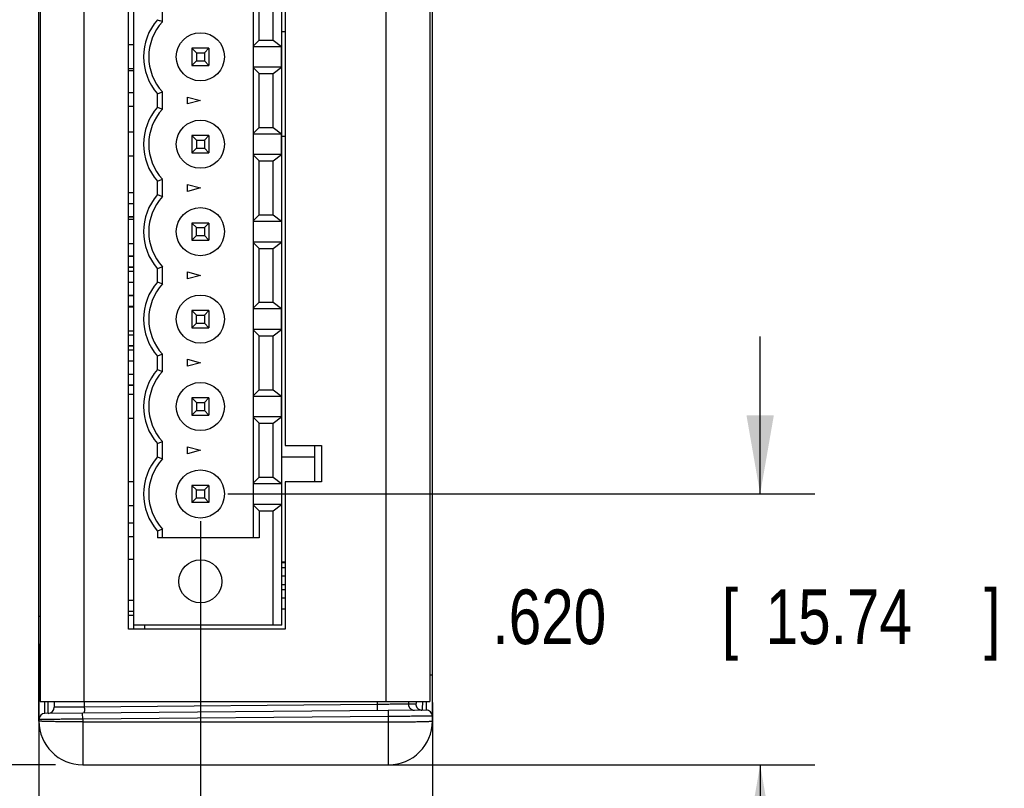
# Model space of a CAD drawing. Header units: inches. Extents: x 0.2 to 16.8, y 0.1 to 10.8.
# Tile 12 of 25: x 8.9 to 11.2, y 2.1 to 3.9. Entities that reach past the tile are written whole.
import ezdxf

# ---------------------------------------------------------------- set-up
doc = ezdxf.new("R2010")
doc.units = ezdxf.units.IN
doc.header["$LTSCALE"] = 0.935
doc.header["$MEASUREMENT"] = 0
doc.layers.get('0').update_dxf_attribs({"linetype": 'CONTINUOUS'})
doc.layers.add('DIMENSIONS', color=7, linetype='CONTINUOUS')
doc.styles.get("Standard").update_dxf_attribs({"font": 'txt', "width": 0.8})
doc.dimstyles.new('DIMSTYLE_1', dxfattribs={"dimtxt": 0.125, "dimasz": 0.18, "dimexe": 0.18, "dimexo": 0.0625, "dimgap": 0.09, "dimtad": 0, "dimtih": 1, "dimtoh": 1, "dimdec": 3, "dimzin": 4, "dimdsep": 46, "dimtxsty": 'STANDARD', "dimblk": '_FILLED', "dimblk1": '_FILLED', "dimblk2": '_FILLED', "dimcen": 0.09, "dimadec": 0, "dimazin": 0, "dimtp": 0.01, "dimtm": 0.01, "dimtfac": 1, "dimtdec": 3, "dimtofl": 0, "dimtmove": 0, "dimatfit": 3, "dimldrblk": '_FILLED', "dimfxl": 1, "dimtolj": 1, "dimtzin": 4, "dimarcsym": 0})

# ---------------------------------------------------------------- blocks, each defined once
blk = doc.blocks.new('_FILLED')
at = {"color": 0, "linetype": 'BYBLOCK'}
blk.add_solid([(0, 0), (-1, 0.174), (-1, -0.174)], dxfattribs=at)
blk = doc.blocks.new('*D1')
at = {"layer": 'DIMENSIONS', "color": 2, "linetype": 'CONTINUOUS'}
for p, q in [((8.9946, 5.6296), (8.0821, 5.6296)), ((8.2071, 5.6296), (8.2071, 4.0927)), ((8.2071, 2.1606), (8.2071, 3.8427)), ((8.9946, 2.1606), (8.0821, 2.1606))]:
    blk.add_line(p, q, dxfattribs=at)
at = {"layer": 'DIMENSIONS', "color": 2, "linetype": 'CONTINUOUS', "xscale": 0.18, "yscale": 0.18, "zscale": 0.18}
for p, rotation in [((8.2071, 5.6296), 90), ((8.2071, 2.1606), 270)]:
    blk.add_blockref('_FILLED', p, dxfattribs=dict(at, rotation=rotation))
at = {"layer": 'DIMENSIONS', "color": 2, "linetype": 'CONTINUOUS', "width": 0.8}
for s, p in [('3.469', (7.5446, 3.9052)), ('[', (8.1696, 3.9052)), (']', (8.7696, 3.9052)), ('88.11', (8.2696, 3.9052))]:
    blk.add_text(s, height=0.125, dxfattribs=at).set_placement(p)
blk = doc.blocks.new('*D2')
at = {"layer": 'DIMENSIONS', "color": 2, "linetype": 'CONTINUOUS'}
for p, q in [((10.6071, 2.7801), (10.6071, 3.1401)), ((9.3889, 2.7801), (10.7321, 2.7801)), ((9.1196, 2.1606), (10.7321, 2.1606)), ((10.6071, 2.1606), (10.6071, 1.8006))]:
    blk.add_line(p, q, dxfattribs=at)
at = {"layer": 'DIMENSIONS', "color": 2, "linetype": 'CONTINUOUS', "xscale": 0.18, "yscale": 0.18, "zscale": 0.18}
for p, rotation in [((10.6071, 2.7801), 270), ((10.6071, 2.1606), 90)]:
    blk.add_blockref('_FILLED', p, dxfattribs=dict(at, rotation=rotation))
at = {"layer": 'DIMENSIONS', "color": 2, "linetype": 'CONTINUOUS', "width": 0.8}
for s, p in [('[', (10.5196, 2.4366)), (']', (11.1196, 2.4366)), ('.620', (9.9946, 2.4366)), ('15.74', (10.6196, 2.4366))]:
    blk.add_text(s, height=0.125, dxfattribs=at).set_placement(p)
blk = doc.blocks.new('*D3')
at = {"layer": 'DIMENSIONS', "color": 2, "linetype": 'CONTINUOUS'}
for p, q in [((8.9571, 2.3371), (8.9571, 0.5356)), ((9.8571, 2.3034), (9.8571, 0.5356)), ((8.9571, 0.6606), (8.1036, 0.6606)), ((9.8571, 0.6606), (10.2171, 0.6606))]:
    blk.add_line(p, q, dxfattribs=at)
at = {"layer": 'DIMENSIONS', "color": 2, "linetype": 'CONTINUOUS', "xscale": 0.18, "yscale": 0.18, "zscale": 0.18}
blk.add_blockref('_FILLED', (8.9571, 0.6606), dxfattribs=at)
at = {"layer": 'DIMENSIONS', "color": 2, "linetype": 'CONTINUOUS', "xscale": 0.18, "yscale": 0.18, "zscale": 0.18, "rotation": 180}
blk.add_blockref('_FILLED', (9.8571, 0.6606), dxfattribs=at)
at = {"layer": 'DIMENSIONS', "color": 2, "linetype": 'CONTINUOUS', "width": 0.8}
for s, p in [('.900', (6.8161, 0.5981)), ('[', (7.3411, 0.5981)), ('22.86', (7.4411, 0.5981)), (']', (7.9411, 0.5981))]:
    blk.add_text(s, height=0.125, dxfattribs=at).set_placement(p)
blk = doc.blocks.new('*D4')
at = {"layer": 'DIMENSIONS', "color": 2, "linetype": 'CONTINUOUS'}
for p, q in [((9.3264, 2.7176), (9.3264, 1.2856)), ((8.9571, 2.4371), (8.9571, 1.2856)), ((8.9571, 1.4106), (7.9457, 1.4106)), ((9.3264, 1.4106), (9.6864, 1.4106))]:
    blk.add_line(p, q, dxfattribs=at)
at = {"layer": 'DIMENSIONS', "color": 2, "linetype": 'CONTINUOUS', "xscale": 0.18, "yscale": 0.18, "zscale": 0.18}
blk.add_blockref('_FILLED', (8.9571, 1.4106), dxfattribs=at)
at = {"layer": 'DIMENSIONS', "color": 2, "linetype": 'CONTINUOUS', "xscale": 0.18, "yscale": 0.18, "zscale": 0.18, "rotation": 180}
blk.add_blockref('_FILLED', (9.3264, 1.4106), dxfattribs=at)
at = {"layer": 'DIMENSIONS', "color": 2, "linetype": 'CONTINUOUS', "width": 0.8}
for s, p in [('.369', (6.7582, 1.3481)), ('[', (7.2832, 1.3481)), ('9.38', (7.3832, 1.3481)), (']', (7.7832, 1.3481))]:
    blk.add_text(s, height=0.125, dxfattribs=at).set_placement(p)

msp = doc.modelspace()

# ---------------------------------------------------------------- linework, layer by layer
at = {"color": 7, "linetype": 'CONTINUOUS'}
for p, q in [((8.9571, 2.2606), (8.9571, 5.5296)), ((9.8571, 2.2606), (9.8571, 5.5296)), ((8.9596, 5.4846), (8.9596, 2.3056)), ((9.0596, 5.4846), (9.0596, 2.3056)), ((9.751, 5.4846), (9.751, 2.3056)), ((9.851, 5.4846), (9.851, 2.3056)), ((9.1616, 2.4706), (9.1616, 4.8906)), ((9.1741, 2.4706), (9.1741, 4.8801)), ((9.5126, 2.4801), (9.5126, 4.8801)), ((9.4482, 2.6801), (9.4482, 4.6801)), ((9.5206, 4.4706), (9.5206, 2.8906)), ((9.4605, 3.8185), (9.4605, 3.9418)), ((9.493, 3.8185), (9.493, 3.9418)), ((9.2398, 3.8604), (9.2398, 3.8998)), ((9.5126, 3.8376), (9.5206, 3.8376)), ((9.1741, 3.8077), (9.1616, 3.8077)), ((9.4605, 3.8185), (9.4482, 3.8055)), ((9.4605, 3.8185), (9.493, 3.8185)), ((9.493, 3.8185), (9.5116, 3.804)), ((9.3067, 3.7998), (9.3173, 3.7893)), ((9.3067, 3.7998), (9.3067, 3.7605)), ((9.3461, 3.7998), (9.3067, 3.7998)), ((9.3173, 3.7893), (9.3356, 3.7893)), ((9.3173, 3.7893), (9.3173, 3.771)), ((9.3356, 3.7893), (9.3461, 3.7998)), ((9.3356, 3.7893), (9.3356, 3.771)), ((9.3461, 3.7998), (9.3461, 3.7605)), ((9.4482, 3.804), (9.5116, 3.804)), ((9.5116, 3.7563), (9.5116, 3.804)), ((9.3067, 3.7605), (9.3173, 3.771)), ((9.3173, 3.771), (9.3356, 3.771)), ((9.3461, 3.7605), (9.3356, 3.771)), ((9.1741, 3.7526), (9.1616, 3.7526)), ((9.1741, 3.7481), (9.1616, 3.7481)), ((9.3067, 3.7605), (9.3461, 3.7605)), ((9.5116, 3.7563), (9.4482, 3.7563)), ((9.4482, 3.7548), (9.4605, 3.7418)), ((9.4605, 3.7418), (9.493, 3.7418)), ((9.4605, 3.6185), (9.4605, 3.7418)), ((9.493, 3.7418), (9.5116, 3.7563)), ((9.493, 3.6185), (9.493, 3.7418)), ((9.1616, 3.6981), (9.1741, 3.6981)), ((9.228, 3.665), (9.228, 3.6953)), ((9.2398, 3.6604), (9.2398, 3.6998)), ((9.2969, 3.6881), (9.3264, 3.6801)), ((9.2969, 3.6722), (9.2969, 3.6881)), ((9.3264, 3.6801), (9.2969, 3.6722)), ((9.1741, 3.6661), (9.1616, 3.6661)), ((9.1741, 3.6077), (9.1616, 3.6077)), ((9.4605, 3.6185), (9.4482, 3.6055)), ((9.4605, 3.6185), (9.493, 3.6185)), ((9.493, 3.6185), (9.5116, 3.604)), ((9.3461, 3.5998), (9.3067, 3.5998)), ((9.3067, 3.5998), (9.3173, 3.5893)), ((9.3067, 3.5998), (9.3067, 3.5605)), ((9.3173, 3.5893), (9.3356, 3.5893)), ((9.3173, 3.5893), (9.3173, 3.571)), ((9.3356, 3.5893), (9.3461, 3.5998)), ((9.3356, 3.5893), (9.3356, 3.571)), ((9.3461, 3.5998), (9.3461, 3.5605)), ((9.4482, 3.604), (9.5116, 3.604)), ((9.5116, 3.5563), (9.5116, 3.604)), ((9.5206, 3.5976), (9.5126, 3.5976)), ((9.3067, 3.5605), (9.3173, 3.571)), ((9.3067, 3.5605), (9.3461, 3.5605)), ((9.3173, 3.571), (9.3356, 3.571)), ((9.3461, 3.5605), (9.3356, 3.571)), ((9.1741, 3.5526), (9.1616, 3.5526)), ((9.5116, 3.5563), (9.4482, 3.5563)), ((9.4482, 3.5548), (9.4605, 3.5418)), ((9.4605, 3.5418), (9.493, 3.5418)), ((9.4605, 3.4185), (9.4605, 3.5418)), ((9.493, 3.5418), (9.5116, 3.5563)), ((9.493, 3.4185), (9.493, 3.5418)), ((9.228, 3.465), (9.228, 3.4953)), ((9.2398, 3.4604), (9.2398, 3.4998)), ((9.2969, 3.4881), (9.3264, 3.4801)), ((9.2969, 3.4722), (9.2969, 3.4881)), ((9.3264, 3.4801), (9.2969, 3.4722)), ((9.1741, 3.4687), (9.1616, 3.4687)), ((9.1741, 3.4435), (9.1616, 3.4435)), ((9.1741, 3.4137), (9.1616, 3.4137)), ((9.1741, 3.4136), (9.1616, 3.4136)), ((9.1741, 3.4077), (9.1616, 3.4077)), ((9.4605, 3.4185), (9.4482, 3.4055)), ((9.4482, 3.404), (9.5116, 3.404)), ((9.4605, 3.4185), (9.493, 3.4185)), ((9.493, 3.4185), (9.5116, 3.404)), ((9.5116, 3.404), (9.5116, 3.3563)), ((9.3461, 3.3998), (9.3067, 3.3998)), ((9.3067, 3.3998), (9.3173, 3.3893)), ((9.3067, 3.3998), (9.3067, 3.3605)), ((9.3173, 3.3893), (9.3356, 3.3893)), ((9.3173, 3.371), (9.3173, 3.3893)), ((9.3356, 3.3893), (9.3461, 3.3998)), ((9.3356, 3.3893), (9.3356, 3.371)), ((9.3461, 3.3998), (9.3461, 3.3605)), ((9.3067, 3.3605), (9.3173, 3.371)), ((9.3067, 3.3605), (9.3461, 3.3605)), ((9.3173, 3.371), (9.3356, 3.371)), ((9.3461, 3.3605), (9.3356, 3.371)), ((9.1741, 3.3526), (9.1616, 3.3526)), ((9.5116, 3.3563), (9.4482, 3.3563)), ((9.4482, 3.3548), (9.4605, 3.3418)), ((9.4605, 3.3418), (9.493, 3.3418)), ((9.4605, 3.2185), (9.4605, 3.3418)), ((9.493, 3.3418), (9.5116, 3.3563)), ((9.493, 3.2185), (9.493, 3.3418)), ((9.1741, 3.3237), (9.1616, 3.3237)), ((9.1741, 3.3236), (9.1616, 3.3236)), ((9.1741, 3.2986), (9.1616, 3.2986)), ((9.1741, 3.2985), (9.1616, 3.2985)), ((9.228, 3.265), (9.228, 3.2953)), ((9.2398, 3.2604), (9.2398, 3.2998)), ((9.1741, 3.2887), (9.1616, 3.2887)), ((9.2969, 3.2881), (9.3264, 3.2801)), ((9.2969, 3.2722), (9.2969, 3.2881)), ((9.3264, 3.2801), (9.2969, 3.2722)), ((9.1741, 3.2635), (9.1616, 3.2635)), ((9.1741, 3.2337), (9.1616, 3.2337)), ((9.1741, 3.2336), (9.1616, 3.2336)), ((9.1741, 3.2086), (9.1616, 3.2086)), ((9.1741, 3.2085), (9.1616, 3.2085)), ((9.1741, 3.2077), (9.1616, 3.2077)), ((9.3461, 3.1998), (9.3067, 3.1998)), ((9.3067, 3.1998), (9.3173, 3.1893)), ((9.3067, 3.1998), (9.3067, 3.1605)), ((9.3356, 3.1893), (9.3461, 3.1998)), ((9.3461, 3.1998), (9.3461, 3.1605)), ((9.4605, 3.2185), (9.4482, 3.2055)), ((9.4482, 3.204), (9.5116, 3.204)), ((9.4605, 3.2185), (9.493, 3.2185)), ((9.493, 3.2185), (9.5116, 3.204)), ((9.5116, 3.1563), (9.5116, 3.204)), ((9.3173, 3.1893), (9.3356, 3.1893)), ((9.3173, 3.171), (9.3173, 3.1893)), ((9.3356, 3.1893), (9.3356, 3.171)), ((9.3067, 3.1605), (9.3173, 3.171)), ((9.3067, 3.1605), (9.3461, 3.1605)), ((9.3173, 3.171), (9.3356, 3.171)), ((9.3461, 3.1605), (9.3356, 3.171)), ((9.5116, 3.1563), (9.4482, 3.1563)), ((9.4482, 3.1548), (9.4605, 3.1418)), ((9.493, 3.1418), (9.5116, 3.1563)), ((9.1741, 3.1526), (9.1616, 3.1526)), ((9.1741, 3.1437), (9.1616, 3.1437)), ((9.1741, 3.1436), (9.1616, 3.1436)), ((9.4605, 3.1418), (9.493, 3.1418)), ((9.4605, 3.0185), (9.4605, 3.1418)), ((9.493, 3.0185), (9.493, 3.1418)), ((9.1741, 3.1186), (9.1616, 3.1186)), ((9.1741, 3.1185), (9.1616, 3.1185)), ((9.1741, 3.1087), (9.1616, 3.1087)), ((9.228, 3.065), (9.228, 3.0953)), ((9.2398, 3.0604), (9.2398, 3.0998)), ((9.2969, 3.0881), (9.3264, 3.0801)), ((9.2969, 3.0722), (9.2969, 3.0881)), ((9.1741, 3.0835), (9.1616, 3.0835)), ((9.3264, 3.0801), (9.2969, 3.0722)), ((9.1741, 3.0537), (9.1616, 3.0537)), ((9.1741, 3.0536), (9.1616, 3.0536)), ((9.1741, 3.0286), (9.1616, 3.0286)), ((9.1741, 3.0285), (9.1616, 3.0285)), ((9.1741, 3.0077), (9.1616, 3.0077)), ((9.3461, 2.9998), (9.3067, 2.9998)), ((9.3067, 2.9998), (9.3173, 2.9893)), ((9.3067, 2.9998), (9.3067, 2.9605)), ((9.3356, 2.9893), (9.3461, 2.9998)), ((9.3461, 2.9998), (9.3461, 2.9605)), ((9.4605, 3.0185), (9.4482, 3.0055)), ((9.4482, 3.004), (9.5116, 3.004)), ((9.4605, 3.0185), (9.493, 3.0185)), ((9.493, 3.0185), (9.5116, 3.004)), ((9.5116, 2.9563), (9.5116, 3.004)), ((9.3173, 2.9893), (9.3356, 2.9893)), ((9.3173, 2.9893), (9.3173, 2.971)), ((9.3356, 2.9893), (9.3356, 2.971)), ((9.1741, 2.9526), (9.1616, 2.9526)), ((9.3067, 2.9605), (9.3173, 2.971)), ((9.3067, 2.9605), (9.3461, 2.9605)), ((9.3173, 2.971), (9.3356, 2.971)), ((9.3461, 2.9605), (9.3356, 2.971)), ((9.5116, 2.9563), (9.4482, 2.9563)), ((9.4482, 2.9548), (9.4605, 2.9418)), ((9.493, 2.9418), (9.5116, 2.9563)), ((9.4605, 2.9418), (9.493, 2.9418)), ((9.4605, 2.8185), (9.4605, 2.9418)), ((9.493, 2.8185), (9.493, 2.9418)), ((9.228, 2.865), (9.228, 2.8953)), ((9.2398, 2.8604), (9.2398, 2.8998)), ((9.2969, 2.8881), (9.3264, 2.8801)), ((9.2969, 2.8722), (9.2969, 2.8881)), ((9.5206, 2.8906), (9.6036, 2.8906)), ((9.5881, 2.8076), (9.5881, 2.8906)), ((9.6036, 2.8906), (9.6036, 2.8076)), ((9.3264, 2.8801), (9.2969, 2.8722)), ((9.5881, 2.8646), (9.5126, 2.8646)), ((9.4605, 2.8185), (9.4482, 2.8055)), ((9.4605, 2.8185), (9.493, 2.8185)), ((9.493, 2.8185), (9.5116, 2.804)), ((9.1741, 2.8077), (9.1616, 2.8077)), ((9.3461, 2.7998), (9.3067, 2.7998)), ((9.3067, 2.7998), (9.3173, 2.7893)), ((9.3067, 2.7998), (9.3067, 2.7605)), ((9.3356, 2.7893), (9.3461, 2.7998)), ((9.3461, 2.7998), (9.3461, 2.7605)), ((9.4482, 2.804), (9.5116, 2.804)), ((9.5116, 2.804), (9.5116, 2.7563)), ((9.6036, 2.8076), (9.5206, 2.8076)), ((9.5206, 2.8076), (9.5206, 2.4706)), ((9.3173, 2.771), (9.3067, 2.7605)), ((9.3173, 2.7893), (9.3356, 2.7893)), ((9.3173, 2.771), (9.3173, 2.7893)), ((9.3173, 2.771), (9.3356, 2.771)), ((9.3356, 2.7893), (9.3356, 2.771)), ((9.3356, 2.771), (9.3461, 2.7605)), ((9.1741, 2.7526), (9.1616, 2.7526)), ((9.3461, 2.7605), (9.3067, 2.7605)), ((9.5116, 2.7563), (9.4482, 2.7563)), ((9.4482, 2.7548), (9.4605, 2.7418)), ((9.493, 2.7418), (9.5116, 2.7563)), ((9.4605, 2.7418), (9.493, 2.7418)), ((9.4605, 2.7418), (9.4605, 2.6801)), ((9.493, 2.4801), (9.493, 2.7418)), ((9.1616, 2.7141), (9.1741, 2.7141)), ((9.1741, 2.6821), (9.1616, 2.6821)), ((9.228, 2.6953), (9.228, 2.6801)), ((9.2398, 2.6801), (9.2398, 2.6998)), ((9.4605, 2.6801), (9.228, 2.6801)), ((9.1741, 2.6305), (9.1616, 2.6305)), ((9.5126, 2.6246), (9.5206, 2.6246)), ((9.5126, 2.6236), (9.5206, 2.6236)), ((9.5126, 2.6119), (9.5206, 2.6121)), ((9.5206, 2.5921), (9.5126, 2.5919)), ((9.5206, 2.5721), (9.5126, 2.5719)), ((9.5126, 2.5616), (9.5206, 2.5617)), ((9.1741, 2.5361), (9.1616, 2.5361)), ((9.5206, 2.5417), (9.5126, 2.5416)), ((9.1741, 2.5111), (9.1616, 2.5111)), ((9.1741, 2.5024), (9.1616, 2.5024)), ((9.5206, 2.5167), (9.5126, 2.5166)), ((8.9596, 2.4996), (8.9571, 2.4996)), ((9.5126, 2.4801), (9.1741, 2.4801)), ((9.1986, 2.4801), (9.1986, 2.4706)), ((9.5206, 2.4706), (9.1616, 2.4706)), ((8.9571, 2.3688), (8.9596, 2.3688)), ((9.8571, 2.3659), (9.851, 2.3659)), ((8.9571, 2.3582), (8.9596, 2.3582)), ((8.9596, 2.3056), (9.851, 2.3056)), ((8.9921, 2.3056), (8.9921, 2.2921)), ((9.0608, 2.3056), (9.0608, 2.2928)), ((9.731, 2.2986), (9.0608, 2.2928)), ((9.731, 2.3056), (9.731, 2.2986)), ((9.8022, 2.3056), (9.8022, 2.2994)), ((9.8193, 2.2995), (9.8022, 2.2994)), ((9.8432, 2.2858), (8.9707, 2.2782)), ((9.0571, 2.265), (9.0569, 2.279)), ((9.7571, 2.2711), (9.7569, 2.2851)), ((9.7571, 2.2711), (9.0571, 2.265)), ((9.0571, 2.265), (9.0571, 2.1606)), ((9.0571, 2.2589), (9.7571, 2.2589)), ((9.7571, 2.1606), (9.7571, 2.2711)), ((9.0571, 2.1606), (9.7571, 2.1606))]:
    msp.add_line(p, q, dxfattribs=at)
for centre, radius in [((9.3264, 3.7801), 0.0551), ((9.3264, 3.5801), 0.0551), ((9.3264, 3.3801), 0.0551), ((9.3264, 3.1801), 0.0551), ((9.3264, 2.9801), 0.0551), ((9.3264, 2.7801), 0.0551), ((9.3264, 2.5801), 0.0492)]:
    msp.add_circle(centre, radius, dxfattribs=at)
for centre, radius, start, end in [((9.3264, 3.7801), 0.1299, 139.2509, 220.7491), ((9.3264, 3.7801), 0.1181, 137.1666, 222.8334), ((9.3264, 3.5801), 0.1299, 139.2509, 220.7491), ((9.3264, 3.5801), 0.1181, 137.1666, 222.8334), ((9.3264, 3.3801), 0.1299, 139.2509, 220.7491), ((9.3264, 3.3801), 0.1181, 137.1666, 222.8334), ((9.3264, 3.1801), 0.1299, 139.2509, 220.7491), ((9.3264, 3.1801), 0.1181, 137.1666, 222.8334), ((9.3264, 2.9801), 0.1299, 139.2509, 220.7491), ((9.3264, 2.9801), 0.1181, 137.1666, 222.8334), ((9.3264, 2.7801), 0.1299, 139.2509, 220.7491), ((9.3264, 2.7801), 0.1181, 137.1666, 222.8334), ((8.9771, 2.4094), 0.02, 151.167, 180), ((8.9708, 2.2644), 0.0138, 90.5, 180), ((8.9783, 2.2921), 0.0138, 270.5, 360), ((9.8433, 2.2721), 0.0138, 0, 90.5), ((9.0571, 2.2606), 0.1, 180, 270), ((9.7571, 2.2606), 0.1, 270, 360)]:
    msp.add_arc(centre, radius, start, end, dxfattribs=at)
for points, knots in [([(9.228, 3.865), (9.2293, 3.8645), (9.232, 3.8635), (9.2359, 3.862), (9.2385, 3.861), (9.2398, 3.8604)], [0, 0, 0, 0, 0.340149, 0.67345, 1, 1, 1, 1]), ([(9.228, 3.6953), (9.2293, 3.6958), (9.232, 3.6968), (9.2359, 3.6983), (9.2385, 3.6993), (9.2398, 3.6998)], [0, 0, 0, 0, 0.340149, 0.67345, 1, 1, 1, 1]), ([(9.228, 3.665), (9.2293, 3.6645), (9.232, 3.6635), (9.2359, 3.662), (9.2385, 3.661), (9.2398, 3.6604)], [0, 0, 0, 0, 0.340149, 0.67345, 1, 1, 1, 1]), ([(9.228, 3.4953), (9.2293, 3.4958), (9.232, 3.4968), (9.2359, 3.4983), (9.2385, 3.4993), (9.2398, 3.4998)], [0, 0, 0, 0, 0.340149, 0.67345, 1, 1, 1, 1]), ([(9.228, 3.465), (9.2293, 3.4645), (9.232, 3.4635), (9.2359, 3.462), (9.2385, 3.461), (9.2398, 3.4604)], [0, 0, 0, 0, 0.340149, 0.67345, 1, 1, 1, 1]), ([(9.2398, 3.2998), (9.2385, 3.2993), (9.2359, 3.2983), (9.232, 3.2968), (9.2293, 3.2958), (9.228, 3.2953)], [0, 0, 0, 0, 0.326435, 0.659734, 1, 1, 1, 1]), ([(9.228, 3.265), (9.2293, 3.2645), (9.232, 3.2635), (9.2359, 3.262), (9.2385, 3.261), (9.2398, 3.2604)], [0, 0, 0, 0, 0.340149, 0.67345, 1, 1, 1, 1]), ([(9.2398, 3.0998), (9.2385, 3.0993), (9.2359, 3.0983), (9.232, 3.0968), (9.2293, 3.0958), (9.228, 3.0953)], [0, 0, 0, 0, 0.326435, 0.659734, 1, 1, 1, 1]), ([(9.228, 3.065), (9.2293, 3.0645), (9.232, 3.0635), (9.2359, 3.062), (9.2385, 3.061), (9.2398, 3.0604)], [0, 0, 0, 0, 0.340149, 0.67345, 1, 1, 1, 1]), ([(9.228, 2.8953), (9.2293, 2.8958), (9.232, 2.8968), (9.2359, 2.8983), (9.2385, 2.8993), (9.2398, 2.8998)], [0, 0, 0, 0, 0.340149, 0.67345, 1, 1, 1, 1]), ([(9.228, 2.865), (9.2293, 2.8645), (9.232, 2.8635), (9.2359, 2.862), (9.2385, 2.861), (9.2398, 2.8604)], [0, 0, 0, 0, 0.340149, 0.67345, 1, 1, 1, 1]), ([(9.2398, 2.6998), (9.2385, 2.6993), (9.2359, 2.6983), (9.232, 2.6968), (9.2293, 2.6958), (9.228, 2.6953)], [0, 0, 0, 0, 0.326435, 0.659734, 1, 1, 1, 1]), ([(8.9595, 2.4119), (8.9595, 2.4118), (8.9592, 2.4115), (8.9586, 2.4109), (8.9581, 2.41), (8.9576, 2.4091), (8.9573, 2.4082), (8.9571, 2.4073), (8.9571, 2.4066), (8.9571, 2.4063)], [0, 0, 0, 0, 0.048991, 0.218338, 0.382197, 0.541228, 0.69642, 0.848916, 1, 1, 1, 1]), ([(8.9572, 2.4116), (8.9572, 2.4115), (8.9571, 2.4108), (8.9571, 2.41), (8.9571, 2.4094)], [0, 0, 0, 0, 0.096738, 1, 1, 1, 1]), ([(8.9575, 2.4137), (8.9575, 2.4136), (8.9574, 2.4131), (8.9573, 2.4127), (8.9573, 2.4123)], [0, 0, 0, 0, 0.289102, 1, 1, 1, 1]), ([(8.9581, 2.4156), (8.958, 2.4154), (8.9579, 2.4152), (8.9578, 2.4149), (8.9578, 2.4147)], [0, 0, 0, 0, 0.46761, 1, 1, 1, 1]), ([(8.9595, 2.4189), (8.9595, 2.4188), (8.9591, 2.4181), (8.9586, 2.4171), (8.9582, 2.416), (8.9581, 2.4156)], [0, 0, 0, 0, 0.080816, 0.592525, 1, 1, 1, 1]), ([(8.9571, 2.3944), (8.9571, 2.3948), (8.9571, 2.3957), (8.9575, 2.3969), (8.9581, 2.3981), (8.9588, 2.3991), (8.9593, 2.3997), (8.9595, 2.4)], [0, 0, 0, 0, 0.201654, 0.406599, 0.617763, 0.83743, 1, 1, 1, 1]), ([(8.9707, 2.2782), (8.9706, 2.2782), (8.9708, 2.2788), (8.9706, 2.2794), (8.9707, 2.2809), (8.9706, 2.2827), (8.9706, 2.2851), (8.9706, 2.288), (8.9706, 2.2914), (8.9706, 2.2952), (8.9706, 2.2995), (8.9706, 2.303), (8.9706, 2.3051), (8.9706, 2.3056)], [0, 0, 0, 0, 0.009986, 0.039812, 0.089273, 0.158016, 0.24557, 0.35135, 0.474654, 0.614655, 0.7704, 0.940821, 1, 1, 1, 1]), ([(8.9784, 2.2783), (8.9785, 2.2783), (8.9783, 2.2789), (8.9785, 2.2795), (8.9784, 2.281), (8.9785, 2.2828), (8.9785, 2.2852), (8.9785, 2.2881), (8.9785, 2.2915), (8.9785, 2.2953), (8.9785, 2.2996), (8.9785, 2.3031), (8.9785, 2.3051), (8.9785, 2.3056)], [0, 0, 0, 0, 0.010021, 0.039936, 0.089553, 0.158536, 0.246411, 0.35258, 0.476316, 0.616772, 0.772988, 0.943898, 1, 1, 1, 1]), ([(9.731, 2.2986), (9.731, 2.2981), (9.731, 2.297), (9.731, 2.2954), (9.731, 2.2938), (9.731, 2.2923), (9.731, 2.2908), (9.731, 2.2895), (9.731, 2.2884), (9.731, 2.2874), (9.731, 2.2865), (9.731, 2.2858), (9.731, 2.2853), (9.7309, 2.2851), (9.7309, 2.2849), (9.7309, 2.2849)], [0, 0, 0, 0, 0.120474, 0.23919, 0.354417, 0.464477, 0.567765, 0.662777, 0.748128, 0.822575, 0.885036, 0.934604, 0.970564, 0.992416, 1, 1, 1, 1]), ([(9.8022, 2.2994), (9.802, 2.2994), (9.8016, 2.2994), (9.8006, 2.2994), (9.7991, 2.2993), (9.7971, 2.2993), (9.7946, 2.2993), (9.7917, 2.2993), (9.7883, 2.2992), (9.7845, 2.2992), (9.7803, 2.2991), (9.7758, 2.2991), (9.7709, 2.299), (9.7657, 2.299), (9.7603, 2.2989), (9.7547, 2.2989), (9.7489, 2.2988), (9.743, 2.2988), (9.737, 2.2987), (9.733, 2.2987), (9.731, 2.2986)], [0, 0, 0, 0, 0.006622, 0.020518, 0.041579, 0.069647, 0.104509, 0.145905, 0.193524, 0.24701, 0.305967, 0.369954, 0.438498, 0.511089, 0.58719, 0.666237, 0.747648, 0.830823, 0.915149, 1, 1, 1, 1]), ([(9.8022, 2.2994), (9.8022, 2.2988), (9.8023, 2.2977), (9.8026, 2.2961), (9.8031, 2.2945), (9.8038, 2.2929), (9.8046, 2.2915), (9.8057, 2.2902), (9.8069, 2.289), (9.8082, 2.288), (9.8096, 2.2871), (9.8112, 2.2864), (9.8128, 2.2859), (9.8144, 2.2857), (9.8155, 2.2856), (9.8161, 2.2856)], [0, 0, 0, 0, 0.076946, 0.153891, 0.230834, 0.307772, 0.384706, 0.461635, 0.538558, 0.615476, 0.692388, 0.769296, 0.846199, 0.9231, 1, 1, 1, 1]), ([(9.8203, 2.3056), (9.8202, 2.3049), (9.8201, 2.3036), (9.8199, 2.302), (9.8197, 2.3007), (9.8196, 2.3), (9.8194, 2.2995), (9.8193, 2.2995)], [0, 0, 0, 0, 0.340637, 0.62066, 0.823492, 0.948384, 1, 1, 1, 1]), ([(9.8193, 2.2995), (9.8193, 2.299), (9.8194, 2.2979), (9.8197, 2.2962), (9.8202, 2.2946), (9.8209, 2.2931), (9.8217, 2.2916), (9.8228, 2.2903), (9.824, 2.2891), (9.8253, 2.2881), (9.8267, 2.2873), (9.8283, 2.2866), (9.8299, 2.2861), (9.8315, 2.2858), (9.8326, 2.2857), (9.8332, 2.2857)], [0, 0, 0, 0, 0.076946, 0.153891, 0.230834, 0.307772, 0.384706, 0.461635, 0.538558, 0.615476, 0.692388, 0.769296, 0.846199, 0.9231, 1, 1, 1, 1]), ([(9.8345, 2.3056), (9.8345, 2.3046), (9.8344, 2.3024), (9.8343, 2.2989), (9.8342, 2.2956), (9.834, 2.2927), (9.8339, 2.2902), (9.8337, 2.2884), (9.8336, 2.287), (9.8334, 2.2863), (9.8333, 2.2857), (9.8332, 2.2857)], [0, 0, 0, 0, 0.150871, 0.343279, 0.512826, 0.658352, 0.778876, 0.873614, 0.942011, 0.983825, 1, 1, 1, 1]), ([(9.8433, 2.3056), (9.8433, 2.3047), (9.8433, 2.3024), (9.8433, 2.299), (9.8433, 2.2956), (9.8433, 2.2927), (9.8433, 2.2903), (9.8432, 2.2885), (9.8433, 2.287), (9.8431, 2.2864), (9.8433, 2.2858), (9.8432, 2.2858)], [0, 0, 0, 0, 0.148003, 0.34203, 0.512959, 0.659619, 0.781008, 0.876297, 0.944834, 0.986156, 1, 1, 1, 1]), ([(9.0608, 2.2928), (9.0588, 2.2928), (9.0548, 2.2927), (9.0489, 2.2927), (9.043, 2.2926), (9.0373, 2.2925), (9.0317, 2.2925), (9.0264, 2.2924), (9.0214, 2.2924), (9.0167, 2.2923), (9.0122, 2.2923), (9.0082, 2.2922), (9.0046, 2.2922), (9.0014, 2.2922), (8.9986, 2.2921), (8.9964, 2.2921), (8.9946, 2.2921), (8.9933, 2.2921), (8.9925, 2.2921), (8.9921, 2.2921), (8.9921, 2.2921)], [0, 0, 0, 0, 0.087706, 0.174614, 0.260076, 0.343455, 0.424133, 0.501511, 0.575016, 0.644103, 0.708261, 0.767015, 0.81993, 0.866614, 0.906723, 0.939957, 0.966072, 0.98487, 0.99621, 1, 1, 1, 1]), ([(9.0608, 2.2928), (9.0608, 2.2922), (9.0609, 2.2911), (9.0609, 2.2895), (9.0609, 2.2879), (9.0609, 2.2864), (9.0609, 2.285), (9.0609, 2.2837), (9.0608, 2.2825), (9.0608, 2.2815), (9.0608, 2.2806), (9.0608, 2.28), (9.0608, 2.2794), (9.0607, 2.2792), (9.0608, 2.279), (9.0607, 2.279)], [0, 0, 0, 0, 0.120474, 0.23919, 0.354417, 0.464477, 0.567765, 0.662777, 0.748128, 0.822575, 0.885036, 0.934604, 0.970564, 0.992416, 1, 1, 1, 1]), ([(9.0571, 2.265), (9.0544, 2.2649), (9.0492, 2.2649), (9.0415, 2.2648), (9.0338, 2.2648), (9.0262, 2.2647), (9.0189, 2.2647), (9.0118, 2.2646), (9.0049, 2.2646), (8.9984, 2.2646), (8.9923, 2.2645), (8.9865, 2.2645), (8.9812, 2.2645), (8.9763, 2.2644), (8.972, 2.2644), (8.9681, 2.2644), (8.9649, 2.2644), (8.9621, 2.2644), (8.9601, 2.2644), (8.9584, 2.2643), (8.9577, 2.2645), (8.9571, 2.2643), (8.9571, 2.2644)], [0, 0, 0, 0, 0.078452, 0.156421, 0.233427, 0.308996, 0.38266, 0.453966, 0.522474, 0.587762, 0.649426, 0.707087, 0.760389, 0.809003, 0.852628, 0.890997, 0.923871, 0.95105, 0.972364, 0.987683, 0.996913, 1, 1, 1, 1]), ([(9.0571, 2.2589), (9.0544, 2.2589), (9.0492, 2.2589), (9.0414, 2.2589), (9.0338, 2.2589), (9.0262, 2.259), (9.0189, 2.259), (9.0118, 2.2591), (9.0049, 2.2592), (8.9984, 2.2592), (8.9922, 2.2593), (8.9865, 2.2594), (8.9812, 2.2595), (8.9763, 2.2596), (8.972, 2.2597), (8.9681, 2.2598), (8.9649, 2.26), (8.9621, 2.2601), (8.9601, 2.2602), (8.9584, 2.2603), (8.9577, 2.2605), (8.9571, 2.2605), (8.9571, 2.2606)], [0, 0, 0, 0, 0.07841, 0.156337, 0.2333, 0.308825, 0.382447, 0.453712, 0.522181, 0.587431, 0.649061, 0.706691, 0.759967, 0.808559, 0.85217, 0.890531, 0.923407, 0.950598, 0.971938, 0.987306, 0.996629, 1, 1, 1, 1]), ([(9.8571, 2.2721), (9.8571, 2.272), (9.8564, 2.2722), (9.8557, 2.2719), (9.8541, 2.272), (9.852, 2.2719), (9.8493, 2.2719), (9.846, 2.2719), (9.8421, 2.2718), (9.8378, 2.2718), (9.8329, 2.2717), (9.8276, 2.2717), (9.8219, 2.2716), (9.8157, 2.2715), (9.8092, 2.2715), (9.8024, 2.2714), (9.7952, 2.2714), (9.7879, 2.2713), (9.7804, 2.2712), (9.7727, 2.2712), (9.7649, 2.2711), (9.7597, 2.2711), (9.7571, 2.2711)], [0, 0, 0, 0, 0.00309, 0.012324, 0.027647, 0.048964, 0.076145, 0.109022, 0.147391, 0.191016, 0.239629, 0.292928, 0.350586, 0.412247, 0.477531, 0.546035, 0.617339, 0.691001, 0.766568, 0.843575, 0.921546, 1, 1, 1, 1]), ([(9.7571, 2.2589), (9.7597, 2.2589), (9.7648, 2.2589), (9.7726, 2.2589), (9.7803, 2.2589), (9.7878, 2.259), (9.7952, 2.259), (9.8023, 2.2591), (9.8091, 2.2592), (9.8157, 2.2592), (9.8218, 2.2593), (9.8276, 2.2594), (9.8329, 2.2595), (9.8378, 2.2596), (9.8421, 2.2597), (9.846, 2.2598), (9.8492, 2.26), (9.852, 2.2601), (9.8541, 2.2602), (9.8557, 2.2603), (9.8564, 2.2605), (9.8571, 2.2605), (9.8571, 2.2606)], [0, 0, 0, 0, 0.077989, 0.155529, 0.23227, 0.307772, 0.381515, 0.452911, 0.521447, 0.586758, 0.648463, 0.70618, 0.759549, 0.808227, 0.85191, 0.890336, 0.923269, 0.950508, 0.971888, 0.987284, 0.996624, 1, 1, 1, 1])]:
    msp.add_open_spline(points, degree=3, knots=knots, dxfattribs=at)
for points in [[(8.9573, 2.4123), (8.9572, 2.4121), (8.9572, 2.4118), (8.9572, 2.4116)], [(8.9578, 2.4147), (8.9577, 2.4144), (8.9576, 2.414), (8.9575, 2.4137)]]:
    msp.add_open_spline(points, degree=3, dxfattribs=at)

# ---------------------------------------------------------------- dimensions: what is measured, and where the dimension line sits
at = {"layer": 'DIMENSIONS', "color": 2, "linetype": 'CONTINUOUS'}
for base, p1, p2, angle, picture, middle in [((8.2071, 5.6296), (8.9946, 2.1606), (8.9946, 5.6296), 90, '*D1', (8.2071, 3.9677)), ((10.6070606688, 2.780149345), (9.1195606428, 2.160649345), (9.3889228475, 2.780149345), 90, '*D2', (10.6070606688, 2.4990537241)), ((8.9571, 0.6606), (9.8571, 2.3034), (8.9571, 2.3371), 180, '*D3', (7.4286, 0.6606))]:
    dim = msp.add_linear_dim(base=base, p1=p1, p2=p2, angle=angle, dimstyle='DIMSTYLE_1', dxfattribs=at)
    dim.commit()
    dim.dimension.update_dxf_attribs({"geometry": picture, "text_midpoint": middle, "dimtype": 160})
dim = msp.add_linear_dim(base=(9.3264, 1.4106), p1=(8.9571, 2.4371), p2=(9.3264, 2.7176), dimstyle='DIMSTYLE_1', dxfattribs=at)
dim.commit()
dim.dimension.update_dxf_attribs({"geometry": '*D4', "text_midpoint": (7.3207, 1.4106), "dimtype": 160})

doc.saveas('drawing.dxf')
